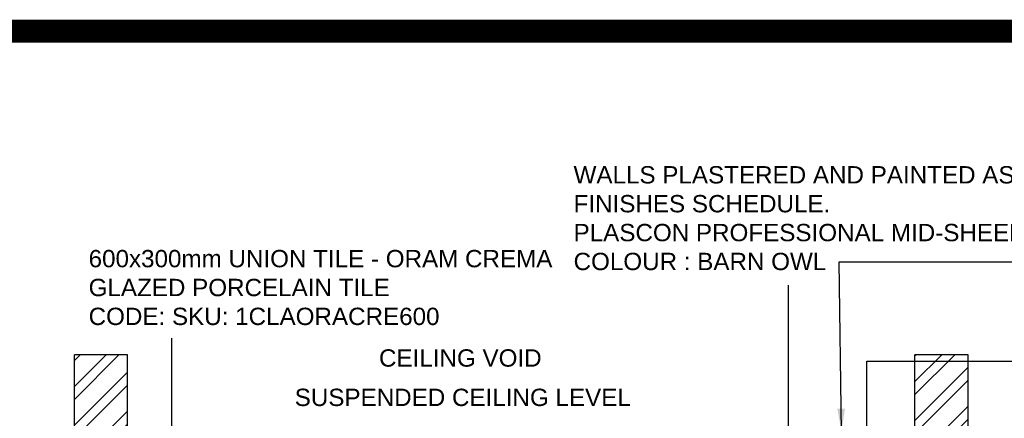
# Model space of a CAD drawing. Header units: millimetres. Extents: x -115474967 to 444143, y -74377 to 241828222.
# Tile 207 of 256: x -82611 to -78347, y 252416 to 254141. Entities that reach past the tile are written whole.
import ezdxf

# ---------------------------------------------------------------- set-up
doc = ezdxf.new("R2010")
doc.units = ezdxf.units.MM
doc.header["$MEASUREMENT"] = 0
for name, color, linetype in [('00-6 H-Brickwork', 9, 'Continuous'), ('DIMS-20', 9, 'Continuous'), ('TEXT-20', 2, 'Continuous'), ('WALL', 1, 'Continuous')]:
    doc.layers.add(name, color=color, linetype=linetype)
doc.layers.add('0_cons_01', color=40, linetype='Continuous', lineweight=0, plot=False)
doc.styles.add('DIMS', font='simplex.shx')
doc.styles.add('TEXT-20', font='arial.ttf', dxfattribs={"height": 40})
doc.dimstyles.new('DIM-20', dxfattribs={"dimscale": 4, "dimtxt": 10, "dimasz": 8, "dimexe": 10, "dimexo": 5, "dimgap": 4, "dimtad": 1, "dimdec": 0, "dimrnd": 5, "dimdsep": 46, "dimtxsty": 'DIMS', "dimblk": 'ARCHTICK', "dimcen": 25, "dimdle": 10, "dimclrd": 9, "dimclre": 9, "dimclrt": 4, "dimadec": 0, "dimazin": 0, "dimtfac": 1, "dimtdec": 0, "dimtmove": 2, "dimatfit": 2, "dimfxl": 1, "dimtolj": 1, "dimtzin": 0, "dimarcsym": 0})

# ---------------------------------------------------------------- blocks, each defined once
blk = doc.blocks.new('_ArchTick')
at = {"color": 0, "linetype": 'ByBlock', "const_width": 0.15}
blk.add_lwpolyline([(-0.5, -0.5), (0.5, 0.5)], dxfattribs=at)

msp = doc.modelspace()

# ---------------------------------------------------------------- hatches: boundary and pattern name
at = {"layer": '00-6 H-Brickwork'}
h = msp.add_hatch(dxfattribs=at)
h.set_pattern_fill('ANSI32', color=256, scale=12.5, angle=360, style=0)
h.set_pattern_definition([(45, (-273520.73, 512833.55), (-84.1899, 84.1899), []), (45, (-273464.61, 512833.55), (-84.1899, 84.1899), [])])
h.paths.add_polyline_path([(-82144.33313, 252690.79937), (-82374.33313, 252690.79937), (-82374.33313, 249735.88978), (-82144.33313, 249735.88978)])
h = msp.add_hatch(dxfattribs=at)
h.set_pattern_fill('ANSI32', color=256, scale=12.5, angle=360, style=0)
h.set_pattern_definition([(45, (-269880.73, 515043.55), (-84.1899, 84.1899), []), (45, (-269824.61, 515043.55), (-84.1899, 84.1899), [])])
h.paths.add_polyline_path([(-78504.33313, 252690.79937), (-78734.33313, 252690.79937), (-78734.33313, 249735.88978), (-78504.33313, 249735.88978)])

# ---------------------------------------------------------------- linework, layer by layer
at = {"layer": '0_cons_01', "const_width": 100}
msp.add_lwpolyline([(-84695.2039, 254090.94107), (-52573.99192, 254090.94107), (-52573.99192, 243166.19105), (-84695.2039, 243166.19105)], close=True, dxfattribs=at)
at = {"layer": 'WALL'}
for p, q in [((-82374.33313, 249735.88978), (-82374.33313, 252690.79937)), ((-82144.33313, 252690.79937), (-82374.33313, 252690.79937)), ((-82144.33313, 249735.88978), (-82144.33313, 252690.79937)), ((-78734.33313, 249735.88978), (-78734.33313, 252690.79937)), ((-78504.33313, 252690.79937), (-78734.33313, 252690.79937)), ((-78504.33313, 249735.88978), (-78504.33313, 252690.79937))]:
    msp.add_line(p, q, dxfattribs=at)

# ---------------------------------------------------------------- texts
at = {"layer": 'TEXT-20', "color": 7, "linetype": 'Continuous', "char_height": 75, "attachment_point": 1, "style": 'TEXT-20'}
for s, insert, width in [('WALLS PLASTERED AND PAINTED AS PER FINISHES SCHEDULE.\\PPLASCON PROFESSIONAL MID-SHEEN \\PCOLOUR : BARN OWL', (-80212.56974, 253507.14358), 2230), ('600x300mm UNION TILE - ORAM CREMA GLAZED PORCELAIN TILE\\PCODE: SKU: 1CLAORACRE600', (-82312.56974, 253144.37971), 2076.5572494), ('CEILING VOID', (-81055.21042, 252714.2767), 1258.0720034), ('SUSPENDED CEILING LEVEL', (-81420.21866, 252543.81514, 0), 1897.2092063)]:
    msp.add_mtext(s, dxfattribs=dict(at, insert=insert, width=width))

# ---------------------------------------------------------------- leaders
at = {"layer": 'DIMS-20'}
for points in [[(-79052.56974, 252357.48515), (-79062.36416, 253092.55233), (-78127.70106, 253092.55233)], [(-79282.56974, 252242.55233), (-79282.56974, 252992.55233)], [(-81952.56974, 251072.55233), (-81952.56974, 252762.55233)], [(-78942.56974, 251543.88977), (-78942.56974, 252662.55233), (-78110.29799, 252662.55233)]]:
    msp.add_leader(points, dimstyle='DIM-20', override={"dimtxt": 16, "dimasz": 25, "dimgap": 2}, dxfattribs=at)

doc.saveas('drawing.dxf')
